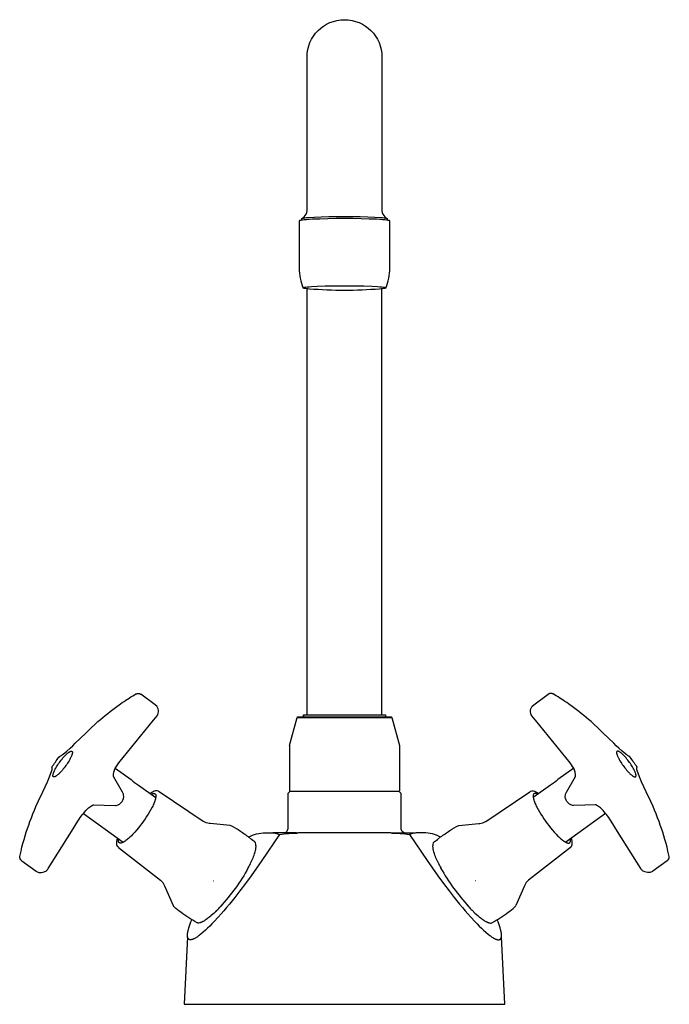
# Model space of a CAD drawing. Header units: millimetres. Extents: x -82 to 82, y 0 to 250.
import ezdxf

# ---------------------------------------------------------------- set-up
doc = ezdxf.new("R2010")
doc.units = ezdxf.units.MM
doc.header["$MEASUREMENT"] = 0
doc.layers.add('PLANNING', color=1, linetype='Continuous')

# ---------------------------------------------------------------- blocks, each defined once
blk = doc.blocks.new('30071600_f')
at = {"layer": 'PLANNING'}
for p, q in [((-9.5, 73.49), (-9.5, 181.64)), ((9.5, 73.49), (9.5, 181.64)), ((-66.19, 48.48), (-56.12, 41.15)), ((66.19, 48.48), (56.12, 41.15)), ((-12.14, 43.49), (-18.14, 43.49)), ((12.15, 43.49), (18.05, 43.49)), ((-23.18, 37.2), (-23.21, 37.13)), ((-33.3, 31.34), (-33.23, 31.36)), ((33.3, 31.34), (33.23, 31.36)), ((-30.77, 25.57), (-31.33, 24.95)), ((30.77, 25.57), (31.33, 24.95)), ((-32.45, 23.78), (-32.67, 23.55))]:
    blk.add_line(p, q, dxfattribs=at)
for points in [[(-10.69, 199.59), (-10.27, 199.9, 0.224673), (-9.5, 201.45), (-9.5, 240.46, -1), (9.5, 240.46), (9.5, 201.45, 0.224673), (10.27, 199.9), (10.69, 199.59)], [(10.5, 181.88, 0.09893), (11.5, 186.87), (11.5, 198.85), (11.5, 198.86), (11.5, 198.86), (11.5, 198.86), (11.5, 198.87), (11.5, 198.87), (11.49, 198.87), (11.49, 198.88), (11.49, 198.88), (11.49, 198.88), (11.48, 198.89), (11.48, 198.89), (11.47, 198.89), (11.47, 198.9), (11.46, 198.9), (11.46, 198.9), (11.45, 198.91), (11.45, 198.91), (11.44, 198.92), (11.43, 198.92), (11.43, 198.92), (11.42, 198.93), (11.41, 198.93), (11.39, 198.94), (11.37, 198.94), (11.35, 198.95), (11.33, 198.96), (11.31, 198.96), (11.26, 198.98), (11.2, 198.99), (11.13, 199.01), (11.06, 199.02), (10.89, 199.05), (10.69, 199.08), (10.22, 199.13), (9.63, 199.18), (8.93, 199.23), (8.13, 199.28), (6.29, 199.36), (4.23, 199.41), (2.09, 199.45), (0, 199.46), (-2.09, 199.45), (-4.23, 199.41), (-6.29, 199.36), (-8.13, 199.28), (-8.93, 199.23), (-9.63, 199.18), (-10.22, 199.13), (-10.69, 199.08), (-10.89, 199.05), (-11.06, 199.02), (-11.13, 199.01), (-11.2, 198.99), (-11.26, 198.98), (-11.31, 198.96), (-11.33, 198.96), (-11.35, 198.95), (-11.37, 198.94), (-11.39, 198.94), (-11.41, 198.93), (-11.42, 198.93), (-11.43, 198.92), (-11.43, 198.92), (-11.44, 198.92), (-11.45, 198.91), (-11.45, 198.91), (-11.46, 198.9), (-11.46, 198.9), (-11.47, 198.9), (-11.47, 198.89), (-11.48, 198.89), (-11.48, 198.89), (-11.49, 198.88), (-11.49, 198.88), (-11.49, 198.88), (-11.49, 198.87), (-11.5, 198.87), (-11.5, 198.87), (-11.5, 198.86), (-11.5, 198.86), (-11.5, 198.86), (-11.5, 198.85), (-11.5, 186.87, 0.098932), (-10.5, 181.88)], [(8.89, 181.59, -0.041601), (-8.89, 181.59), (-9.33, 181.63), (-9.68, 181.66), (-9.96, 181.7), (-10.07, 181.72), (-10.17, 181.74), (-10.26, 181.76), (-10.29, 181.77), (-10.33, 181.78), (-10.36, 181.79), (-10.38, 181.8), (-10.39, 181.8), (-10.41, 181.8), (-10.42, 181.81), (-10.43, 181.81), (-10.44, 181.82), (-10.44, 181.82), (-10.45, 181.83), (-10.46, 181.83), (-10.46, 181.83), (-10.46, 181.83), (-10.47, 181.83), (-10.47, 181.84), (-10.47, 181.84), (-10.48, 181.84), (-10.48, 181.84), (-10.48, 181.84), (-10.48, 181.85), (-10.48, 181.85), (-10.49, 181.85), (-10.49, 181.85), (-10.49, 181.85), (-10.49, 181.85), (-10.49, 181.85), (-10.49, 181.85), (-10.49, 181.86), (-10.49, 181.86), (-10.49, 181.86), (-10.49, 181.86), (-10.49, 181.86), (-10.49, 181.86), (-10.5, 181.86), (-10.5, 181.86), (-10.5, 181.86), (-10.5, 181.86), (-10.5, 181.86), (-10.5, 181.87), (-10.5, 181.87), (-10.5, 181.87), (-10.5, 181.87), (-10.5, 181.87), (-10.5, 181.87), (-10.5, 181.87), (-10.5, 181.87), (-10.5, 181.87), (-10.5, 181.87), (-10.5, 181.88), (-10.5, 181.88), (-10.5, 181.88), (-10.5, 181.88), (-10.5, 181.89), (-10.5, 181.89), (-10.49, 181.89), (-10.49, 181.9), (-10.49, 181.9), (-10.48, 181.91), (-10.48, 181.91), (-10.47, 181.92), (-10.47, 181.92), (-10.46, 181.93), (-10.45, 181.93), (-10.44, 181.94), (-10.43, 181.94), (-10.42, 181.95), (-10.41, 181.95), (-10.39, 181.96), (-10.38, 181.96), (-10.35, 181.97), (-10.32, 181.98), (-10.28, 181.99), (-10.24, 182), (-10.19, 182.01), (-10.08, 182.03), (-9.95, 182.05), (-9.8, 182.07), (-9.44, 182.12), (-8.97, 182.16), (-8.4, 182.21), (-6.9, 182.29), (-4.94, 182.36), (-2.58, 182.41), (0, 182.43), (2.58, 182.41), (4.94, 182.36), (6.9, 182.29), (8.4, 182.21), (8.97, 182.16), (9.44, 182.12), (9.8, 182.07), (9.95, 182.05), (10.08, 182.03), (10.19, 182.01), (10.24, 182), (10.28, 181.99), (10.32, 181.98), (10.35, 181.97), (10.38, 181.96), (10.39, 181.96), (10.41, 181.95), (10.42, 181.95), (10.43, 181.94), (10.44, 181.94), (10.45, 181.93), (10.46, 181.93), (10.47, 181.92), (10.47, 181.92), (10.48, 181.91), (10.48, 181.91), (10.49, 181.9), (10.49, 181.9), (10.49, 181.89), (10.5, 181.89), (10.5, 181.89), (10.5, 181.88), (10.5, 181.88), (10.5, 181.88), (10.5, 181.88), (10.5, 181.87), (10.5, 181.87), (10.5, 181.87), (10.5, 181.87), (10.5, 181.87), (10.5, 181.87), (10.5, 181.87), (10.5, 181.87), (10.5, 181.87), (10.5, 181.87), (10.5, 181.86), (10.5, 181.86), (10.5, 181.86), (10.5, 181.86), (10.5, 181.86), (10.49, 181.86), (10.49, 181.86), (10.49, 181.86), (10.49, 181.86), (10.49, 181.86), (10.49, 181.86), (10.49, 181.85), (10.49, 181.85), (10.49, 181.85), (10.49, 181.85), (10.49, 181.85), (10.49, 181.85), (10.48, 181.85), (10.48, 181.85), (10.48, 181.84), (10.48, 181.84), (10.48, 181.84), (10.47, 181.84), (10.47, 181.84), (10.47, 181.83), (10.46, 181.83), (10.46, 181.83), (10.46, 181.83), (10.45, 181.83), (10.44, 181.82), (10.44, 181.82), (10.43, 181.81), (10.42, 181.81), (10.41, 181.8), (10.39, 181.8), (10.38, 181.8), (10.36, 181.79), (10.33, 181.78), (10.29, 181.77), (10.26, 181.76), (10.17, 181.74), (10.07, 181.72), (9.96, 181.7), (9.68, 181.66), (9.33, 181.63), (8.89, 181.59)], [(-81.83, 36.43), (-81.88, 36.45, -0.263637), (-82.32, 37.53), (-82.04, 38.9), (-81.8, 39.86), (-81.55, 40.82), (-81.28, 41.8), (-81, 42.78), (-80.71, 43.69), (-80.41, 44.61), (-80.1, 45.51), (-79.78, 46.42), (-79.42, 47.38), (-79.05, 48.34), (-78.66, 49.29), (-78.26, 50.23), (-77.69, 51.49), (-76.51, 53.98), (-75.92, 55.23), (-75.36, 56.5), (-74.83, 57.78), (-74.48, 58.67), (-74.32, 59.12), (-74.25, 59.35), (-74.18, 59.58), (-74.15, 59.67), (-74.14, 59.72), (-74.14, 59.74), (-74.13, 59.77), (-74.13, 59.79), (-74.13, 59.81), (-74.12, 59.84), (-74.12, 59.86), (-74.12, 59.87), (-74.12, 59.89), (-74.12, 59.9), (-74.12, 59.91), (-74.12, 59.92), (-74.12, 59.93), (-74.12, 59.95), (-74.12, 59.96), (-74.12, 59.97), (-74.12, 59.99), (-74.13, 60.01), (-74.13, 60.02), (-74.13, 60.04), (-74.14, 60.05), (-74.14, 60.07), (-74.14, 60.08), (-74.15, 60.12), (-74.16, 60.15), (-74.19, 60.22), (-74.19, 60.22), (-74.19, 60.23), (-74.19, 60.23), (-74.19, 60.23), (-74.19, 60.24), (-74.19, 60.24), (-74.19, 60.24), (-74.19, 60.24), (-74.19, 60.24), (-74.19, 60.25), (-74.19, 60.25), (-74.19, 60.25), (-74.19, 60.25), (-74.19, 60.25), (-74.19, 60.25), (-74.19, 60.26), (-74.19, 60.26), (-74.19, 60.26), (-74.19, 60.26), (-74.19, 60.26), (-74.19, 60.26), (-74.19, 60.26), (-74.19, 60.27), (-74.19, 60.27), (-74.19, 60.27), (-74.19, 60.27), (-74.19, 60.27), (-74.19, 60.27), (-74.19, 60.27), (-74.19, 60.28), (-74.19, 60.28), (-74.19, 60.28), (-74.19, 60.28), (-74.19, 60.28), (-74.19, 60.28), (-74.19, 60.29), (-74.18, 60.29), (-74.18, 60.29), (-74.18, 60.29), (-74.18, 60.29), (-74.18, 60.29), (-74.18, 60.3), (-74.18, 60.3), (-74.18, 60.3), (-74.17, 60.3), (-74.17, 60.3), (-74.17, 60.3, -0.01135), (-72.46, 62.7), (-72.45, 62.72), (-72.44, 62.74), (-72.42, 62.75), (-72.41, 62.77), (-72.4, 62.78), (-72.38, 62.8), (-72.37, 62.81), (-72.35, 62.83), (-72.34, 62.84), (-72.32, 62.85), (-72.31, 62.87), (-72.29, 62.88), (-72.26, 62.9), (-72.23, 62.93), (-72.2, 62.95), (-72.17, 62.97), (-72.11, 63.01), (-71.8, 63.18), (-71.74, 63.22), (-71.68, 63.26), (-71.61, 63.3), (-71.56, 63.35), (-71.5, 63.39), (-71.38, 63.48), (-70.44, 64.28), (-69.62, 65.01), (-68.94, 65.63), (-68.27, 66.26), (-66.95, 67.55), (-65.63, 68.84), (-64.3, 70.12), (-63.12, 71.22), (-62.53, 71.76), (-61.92, 72.29), (-61.3, 72.82), (-60.68, 73.34), (-60.04, 73.85), (-59.4, 74.35), (-58.11, 75.33), (-56.79, 76.29, -0.017271), (-53.27, 78.59), (-52.94, 78.78), (-52.89, 78.8), (-52.83, 78.82), (-52.77, 78.84), (-52.71, 78.86), (-52.67, 78.87), (-52.64, 78.88), (-52.6, 78.89), (-52.56, 78.9), (-52.52, 78.91), (-52.48, 78.91), (-52.44, 78.92), (-52.39, 78.92), (-52.37, 78.92), (-52.34, 78.92), (-52.32, 78.92), (-52.3, 78.92), (-52.26, 78.92), (-52.24, 78.92), (-52.22, 78.92), (-52.2, 78.92), (-52.18, 78.91), (-52.16, 78.91), (-52.14, 78.91), (-52.12, 78.91), (-52.1, 78.9), (-52.09, 78.9), (-52.07, 78.89), (-52.05, 78.89), (-52.03, 78.88), (-52.01, 78.88), (-51.99, 78.87), (-51.97, 78.87), (-51.95, 78.86), (-51.94, 78.85), (-51.92, 78.84), (-51.9, 78.84), (-51.88, 78.83), (-51.87, 78.82), (-51.85, 78.81), (-51.83, 78.8), (-51.81, 78.79), (-51.8, 78.78), (-51.78, 78.77), (-51.76, 78.76), (-51.75, 78.75), (-51.73, 78.74), (-51.72, 78.73), (-51.69, 78.71)], [(-81.83, 36.4), (-78.21, 33.76), (-78.12, 33.73, 0.28639), (-75.62, 33.9, 0.070429), (-75.15, 34.47), (-69.26, 43.91), (-67.64, 46.49), (-67.32, 46.96), (-67.01, 47.41), (-66.69, 47.84), (-66.44, 48.17), (-66.19, 48.48, -0.043105), (-64.89, 49.85, -0.057355), (-63.96, 50.51, -0.07681), (-63.57, 50.66, -0.000199), (-63.57, 50.66, -0.02475), (-63.54, 50.66), (-60.97, 50.55), (-58.09, 50.46), (-57.89, 50.48, 0.407095), (-56.02, 53.17, 0.116938), (-56.33, 53.88), (-58.6, 57.81, -0.154624), (-58.13, 59.93), (-57.87, 60.34), (-57.56, 60.79), (-57.23, 61.26), (-56.88, 61.73), (-56.14, 62.68), (-48.45, 72.15), (-47.88, 72.85), (-47.56, 73.18, 0.394518), (-47.91, 75.97), (-48.02, 76.04), (-51.69, 78.71)], [(81.83, 36.4), (78.21, 33.76), (78.12, 33.73, -0.28639), (75.62, 33.9, -0.070429), (75.15, 34.47), (69.26, 43.91), (67.64, 46.49), (67.32, 46.96), (67.01, 47.41), (66.69, 47.84), (66.44, 48.17), (66.19, 48.48, 0.043105), (64.89, 49.85, 0.057355), (63.96, 50.51, 0.07681), (63.56, 50.66, 0.000199), (63.56, 50.66, 0.02475), (63.54, 50.66), (60.97, 50.55), (58.09, 50.46), (57.89, 50.48, -0.407095), (56.02, 53.17, -0.116938), (56.33, 53.88), (58.6, 57.81, 0.154624), (58.13, 59.93), (57.87, 60.34), (57.56, 60.79), (57.23, 61.26), (56.88, 61.73), (56.14, 62.68), (48.45, 72.15), (47.88, 72.85), (47.56, 73.18, -0.394518), (47.91, 75.97), (48.02, 76.04), (51.69, 78.71)], [(81.83, 36.43), (81.88, 36.45, 0.263637), (82.32, 37.53), (82.04, 38.9), (81.8, 39.86), (81.55, 40.82), (81.28, 41.8), (81, 42.78), (80.71, 43.69), (80.41, 44.61), (80.1, 45.51), (79.78, 46.42), (79.42, 47.38), (79.05, 48.34), (78.66, 49.29), (78.26, 50.23), (77.69, 51.49), (76.51, 53.98), (75.92, 55.23), (75.36, 56.5), (74.83, 57.78), (74.48, 58.67), (74.32, 59.12), (74.25, 59.35), (74.18, 59.58), (74.15, 59.67), (74.14, 59.72), (74.14, 59.74), (74.13, 59.77), (74.13, 59.79), (74.13, 59.81), (74.12, 59.84), (74.12, 59.86), (74.12, 59.87), (74.12, 59.89), (74.12, 59.9), (74.12, 59.91), (74.12, 59.92), (74.12, 59.93), (74.12, 59.95), (74.12, 59.96), (74.12, 59.97), (74.12, 59.99), (74.13, 60.01), (74.13, 60.02), (74.13, 60.04), (74.14, 60.05), (74.14, 60.07), (74.14, 60.08), (74.15, 60.12), (74.16, 60.15), (74.19, 60.22), (74.19, 60.22), (74.19, 60.23), (74.19, 60.23), (74.19, 60.23), (74.19, 60.24), (74.19, 60.24), (74.19, 60.24), (74.19, 60.24), (74.19, 60.24), (74.19, 60.25), (74.19, 60.25), (74.19, 60.25), (74.19, 60.25), (74.19, 60.25), (74.19, 60.25), (74.19, 60.26), (74.19, 60.26), (74.19, 60.26), (74.19, 60.26), (74.19, 60.26), (74.19, 60.26), (74.19, 60.26), (74.19, 60.27), (74.19, 60.27), (74.19, 60.27), (74.19, 60.27), (74.19, 60.27), (74.19, 60.27), (74.19, 60.27), (74.19, 60.28), (74.19, 60.28), (74.19, 60.28), (74.19, 60.28), (74.19, 60.28), (74.19, 60.28), (74.19, 60.29), (74.18, 60.29), (74.18, 60.29), (74.18, 60.29), (74.18, 60.29), (74.18, 60.29), (74.18, 60.3), (74.18, 60.3), (74.18, 60.3), (74.17, 60.3), (74.17, 60.3), (74.17, 60.3, 0.01135), (72.46, 62.7), (72.45, 62.72), (72.44, 62.74), (72.42, 62.75), (72.41, 62.77), (72.4, 62.78), (72.38, 62.8), (72.37, 62.81), (72.35, 62.83), (72.34, 62.84), (72.32, 62.85), (72.31, 62.87), (72.29, 62.88), (72.26, 62.9), (72.23, 62.93), (72.2, 62.95), (72.17, 62.97), (72.11, 63.01), (71.8, 63.18), (71.74, 63.22), (71.68, 63.26), (71.61, 63.3), (71.56, 63.35), (71.5, 63.39), (71.38, 63.48), (70.44, 64.28), (69.62, 65.01), (68.94, 65.63), (68.27, 66.26), (66.95, 67.55), (65.63, 68.84), (64.3, 70.12), (63.12, 71.22), (62.53, 71.76), (61.92, 72.29), (61.3, 72.82), (60.68, 73.34), (60.04, 73.85), (59.4, 74.35), (58.11, 75.33), (56.79, 76.29, 0.017271), (53.27, 78.59), (52.94, 78.78), (52.89, 78.8), (52.83, 78.82), (52.77, 78.84), (52.71, 78.86), (52.67, 78.87), (52.64, 78.88), (52.6, 78.89), (52.56, 78.9), (52.52, 78.91), (52.48, 78.91), (52.44, 78.92), (52.39, 78.92), (52.37, 78.92), (52.34, 78.92), (52.32, 78.92), (52.3, 78.92), (52.26, 78.92), (52.24, 78.92), (52.22, 78.92), (52.2, 78.92), (52.18, 78.91), (52.16, 78.91), (52.14, 78.91), (52.12, 78.91), (52.1, 78.9), (52.09, 78.9), (52.07, 78.89), (52.05, 78.89), (52.03, 78.88), (52.01, 78.88), (51.99, 78.87), (51.97, 78.87), (51.95, 78.86), (51.94, 78.85), (51.92, 78.84), (51.9, 78.84), (51.88, 78.83), (51.87, 78.82), (51.85, 78.81), (51.83, 78.8), (51.81, 78.79), (51.8, 78.78), (51.78, 78.77), (51.76, 78.76), (51.75, 78.75), (51.73, 78.74), (51.72, 78.73), (51.69, 78.71)], [(-58.13, 59.93), (-54.14, 57.03, 0.054487), (-52.24, 55.64), (-47.88, 52.47)], [(58.13, 59.93), (54.14, 57.03, -0.054487), (52.24, 55.64), (47.88, 52.47)], [(-49.05, 53.32), (-49.03, 53.33, -0.219238), (-48.12, 53.5), (-48.11, 53.49), (-48.1, 53.49), (-48.1, 53.49), (-48.09, 53.48), (-48.08, 53.48), (-48.07, 53.47), (-48.06, 53.46), (-48.05, 53.46), (-48.05, 53.45), (-48.04, 53.45), (-48.03, 53.44), (-48.02, 53.43), (-48.02, 53.43), (-48.01, 53.42), (-48, 53.41), (-47.99, 53.41), (-47.99, 53.4), (-47.98, 53.39), (-47.97, 53.38), (-47.97, 53.38), (-47.96, 53.37), (-47.96, 53.36), (-47.95, 53.35), (-47.94, 53.34), (-47.94, 53.33), (-47.93, 53.32), (-47.93, 53.31), (-47.92, 53.3), (-47.92, 53.29), (-47.91, 53.28), (-47.91, 53.27), (-47.9, 53.26), (-47.9, 53.25), (-47.89, 53.24), (-47.89, 53.23), (-47.89, 53.21), (-47.88, 53.2), (-47.88, 53.19), (-47.87, 53.16), (-47.86, 53.14), (-47.86, 53.11), (-47.85, 53.08), (-47.85, 53.05), (-47.85, 53.02), (-47.84, 52.99), (-47.84, 52.96), (-47.84, 52.93), (-47.84, 52.89), (-47.84, 52.86), (-47.84, 52.82), (-47.84, 52.79), (-47.84, 52.75), (-47.85, 52.71), (-47.85, 52.63), (-47.86, 52.55), (-47.88, 52.46), (-47.9, 52.37), (-47.92, 52.28), (-47.94, 52.18), (-47.97, 52.08), (-48, 51.97), (-48.03, 51.86), (-48.1, 51.63), (-48.19, 51.39), (-48.29, 51.14), (-48.4, 50.88), (-48.52, 50.61), (-48.65, 50.33), (-48.79, 50.05), (-49.1, 49.46), (-49.44, 48.86), (-49.81, 48.25), (-50.19, 47.65), (-50.58, 47.06), (-50.97, 46.5), (-51.38, 45.94), (-51.81, 45.37), (-52.26, 44.8), (-52.73, 44.24), (-53.2, 43.7), (-53.68, 43.19), (-54.15, 42.71), (-54.38, 42.49), (-54.6, 42.28), (-54.82, 42.09), (-55.03, 41.91), (-55.24, 41.74), (-55.44, 41.59), (-55.63, 41.45), (-55.72, 41.39), (-55.81, 41.33), (-55.9, 41.28), (-55.98, 41.23), (-56.06, 41.18), (-56.14, 41.14), (-56.22, 41.1), (-56.29, 41.07), (-56.36, 41.04), (-56.4, 41.02), (-56.43, 41.01), (-56.47, 41), (-56.5, 40.99), (-56.53, 40.98), (-56.56, 40.97), (-56.59, 40.96), (-56.62, 40.95), (-56.65, 40.95), (-56.68, 40.94), (-56.71, 40.94), (-56.74, 40.93), (-56.76, 40.93), (-56.79, 40.93), (-56.81, 40.93), (-56.84, 40.93), (-56.85, 40.93), (-56.86, 40.93), (-56.87, 40.93), (-56.89, 40.93), (-56.9, 40.93), (-56.91, 40.93), (-56.92, 40.93), (-56.93, 40.93), (-56.94, 40.94), (-56.95, 40.94), (-56.96, 40.94), (-56.97, 40.94), (-56.98, 40.95), (-56.99, 40.95), (-57, 40.95), (-57.01, 40.95), (-57.02, 40.96), (-57.03, 40.96), (-57.04, 40.97), (-57.05, 40.97), (-57.06, 40.97), (-57.07, 40.98), (-57.08, 40.99), (-57.09, 40.99), (-57.1, 41), (-57.11, 41.01), (-57.12, 41.01), (-57.13, 41.02), (-57.14, 41.03), (-57.15, 41.04), (-57.16, 41.04), (-57.17, 41.05), (-57.18, 41.06), (-57.19, 41.07), (-57.19, 41.08), (-57.2, 41.09), (-57.21, 41.1), (-57.22, 41.11), (-57.23, 41.12), (-57.23, 41.14), (-57.24, 41.15), (-57.25, 41.16), (-57.25, 41.17), (-57.26, 41.19), (-57.26, 41.2), (-57.27, 41.21), (-57.28, 41.23), (-57.28, 41.24), (-57.29, 41.26), (-57.29, 41.27), (-57.3, 41.29), (-57.3, 41.3), (-57.3, 41.32), (-57.31, 41.34), (-57.31, 41.35), (-57.31, 41.37), (-57.32, 41.39), (-57.32, 41.41), (-57.32, 41.44), (-57.33, 41.48), (-57.33, 41.52), (-57.33, 41.56), (-57.33, 41.61), (-57.33, 41.65), (-57.33, 41.7), (-57.33, 41.75), (-57.32, 41.8), (-57.32, 41.85), (-57.31, 41.9), (-57.29, 42.01)], [(-47.06, 54.03), (-47.2, 54.11, 0.154921), (-47.91, 54.18, 0.103678), (-49.16, 53.61), (-49.3, 53.5)], [(-23.81, 35.81), (-23.47, 36.52), (-23.32, 36.87), (-23.18, 37.21), (-23.05, 37.54), (-22.93, 37.85), (-22.82, 38.16), (-22.73, 38.46), (-22.65, 38.74), (-22.58, 39.01), (-22.55, 39.14), (-22.52, 39.27), (-22.5, 39.39), (-22.48, 39.51), (-22.47, 39.62), (-22.45, 39.73), (-22.45, 39.84), (-22.44, 39.94), (-22.44, 40.04), (-22.44, 40.09), (-22.44, 40.14), (-22.44, 40.18), (-22.44, 40.23), (-22.45, 40.27), (-22.45, 40.31, 0.029441), (-22.57, 40.98), (-22.57, 40.98), (-22.57, 40.98), (-22.57, 40.98), (-22.57, 40.98), (-22.57, 40.98), (-22.57, 40.98), (-22.57, 40.98), (-22.57, 40.98), (-22.57, 40.98), (-22.57, 40.98), (-22.57, 40.98), (-22.57, 40.98), (-22.57, 40.98), (-22.57, 40.99), (-22.57, 40.99), (-22.57, 40.99), (-22.57, 40.99), (-22.57, 40.99), (-22.57, 40.99), (-22.57, 40.99), (-22.57, 41), (-22.57, 41), (-22.57, 41), (-22.57, 41), (-22.57, 41), (-22.57, 41), (-22.58, 41.01), (-22.58, 41.01), (-22.58, 41.01), (-22.58, 41.02), (-22.58, 41.02), (-22.59, 41.02), (-22.59, 41.03), (-22.59, 41.03), (-22.6, 41.04), (-22.6, 41.05), (-22.61, 41.06), (-22.62, 41.07), (-22.63, 41.08), (-22.65, 41.11), (-22.67, 41.14), (-22.7, 41.17), (-22.74, 41.2), (-22.78, 41.23), (-22.86, 41.32), (-22.97, 41.41), (-23.22, 41.62), (-23.55, 41.88), (-24.39, 42.5, 0.013652), (-26.71, 44.1, 0.049787), (-28.98, 45.42), (-34.11, 45.89), (-34.32, 45.91, -0.11717), (-35.73, 46.39), (-35.82, 46.45), (-46.98, 53.98), (-47.06, 54.03)], [(15.15, 43.53, -0.342287), (14.4, 44.5), (14.4, 53.5), (14.37, 53.5)], [(23.81, 35.81), (23.47, 36.52), (23.32, 36.87), (23.18, 37.21), (23.05, 37.54), (22.93, 37.85), (22.82, 38.16), (22.73, 38.46), (22.65, 38.74), (22.58, 39.01), (22.55, 39.14), (22.52, 39.27), (22.5, 39.39), (22.48, 39.51), (22.47, 39.62), (22.45, 39.73), (22.45, 39.84), (22.44, 39.94), (22.44, 40.04), (22.44, 40.09), (22.44, 40.14), (22.44, 40.18), (22.44, 40.23), (22.45, 40.27), (22.45, 40.31, -0.029441), (22.57, 40.98), (22.57, 40.98), (22.57, 40.98), (22.57, 40.98), (22.57, 40.98), (22.57, 40.98), (22.57, 40.98), (22.57, 40.98), (22.57, 40.98), (22.57, 40.98), (22.57, 40.98), (22.57, 40.98), (22.57, 40.98), (22.57, 40.98), (22.57, 40.99), (22.57, 40.99), (22.57, 40.99), (22.57, 40.99), (22.57, 40.99), (22.57, 40.99), (22.57, 40.99), (22.57, 41), (22.57, 41), (22.57, 41), (22.57, 41), (22.57, 41), (22.57, 41), (22.58, 41.01), (22.58, 41.01), (22.58, 41.01), (22.58, 41.02), (22.58, 41.02), (22.59, 41.02), (22.59, 41.03), (22.59, 41.03), (22.6, 41.04), (22.6, 41.05), (22.61, 41.06), (22.62, 41.07), (22.63, 41.08), (22.65, 41.11), (22.67, 41.14), (22.7, 41.17), (22.74, 41.2), (22.78, 41.23), (22.86, 41.32), (22.97, 41.41), (23.22, 41.62), (23.55, 41.88), (24.39, 42.5, -0.013652), (26.71, 44.1, -0.049787), (28.98, 45.42), (34.11, 45.89), (34.32, 45.91, 0.11717), (35.73, 46.39), (35.82, 46.45), (46.98, 53.98), (47.06, 54.03)], [(47.06, 54.03), (47.2, 54.11, -0.154921), (47.91, 54.18, -0.103678), (49.16, 53.61), (49.3, 53.5)], [(49.05, 53.32), (49.03, 53.33, 0.219238), (48.12, 53.5), (48.11, 53.49), (48.1, 53.49), (48.1, 53.49), (48.09, 53.48), (48.08, 53.48), (48.07, 53.47), (48.06, 53.46), (48.05, 53.46), (48.05, 53.45), (48.04, 53.45), (48.03, 53.44), (48.02, 53.43), (48.02, 53.43), (48.01, 53.42), (48, 53.41), (47.99, 53.41), (47.99, 53.4), (47.98, 53.39), (47.97, 53.38), (47.97, 53.38), (47.96, 53.37), (47.96, 53.36), (47.95, 53.35), (47.94, 53.34), (47.94, 53.33), (47.93, 53.32), (47.93, 53.31), (47.92, 53.3), (47.92, 53.29), (47.91, 53.28), (47.91, 53.27), (47.9, 53.26), (47.9, 53.25), (47.89, 53.24), (47.89, 53.23), (47.89, 53.21), (47.88, 53.2), (47.88, 53.19), (47.87, 53.16), (47.86, 53.14), (47.86, 53.11), (47.85, 53.08), (47.85, 53.05), (47.85, 53.02), (47.84, 52.99), (47.84, 52.96), (47.84, 52.93), (47.84, 52.89), (47.84, 52.86), (47.84, 52.82), (47.84, 52.79), (47.84, 52.75), (47.85, 52.71), (47.85, 52.63), (47.86, 52.55), (47.88, 52.46), (47.9, 52.37), (47.92, 52.28), (47.94, 52.18), (47.97, 52.08), (48, 51.97), (48.03, 51.86), (48.1, 51.63), (48.19, 51.39), (48.29, 51.14), (48.4, 50.88), (48.52, 50.61), (48.65, 50.33), (48.79, 50.05), (49.1, 49.46), (49.44, 48.86), (49.81, 48.25), (50.19, 47.65), (50.58, 47.06), (50.97, 46.5), (51.38, 45.94), (51.81, 45.37), (52.26, 44.8), (52.73, 44.24), (53.2, 43.7), (53.68, 43.19), (54.15, 42.71), (54.38, 42.49), (54.6, 42.28), (54.82, 42.09), (55.03, 41.91), (55.24, 41.74), (55.44, 41.59), (55.63, 41.45), (55.72, 41.39), (55.81, 41.33), (55.9, 41.28), (55.98, 41.23), (56.06, 41.18), (56.14, 41.14), (56.22, 41.1), (56.29, 41.07), (56.36, 41.04), (56.4, 41.02), (56.43, 41.01), (56.47, 41), (56.5, 40.99), (56.53, 40.98), (56.56, 40.97), (56.59, 40.96), (56.62, 40.95), (56.65, 40.95), (56.68, 40.94), (56.71, 40.94), (56.74, 40.93), (56.76, 40.93), (56.79, 40.93), (56.81, 40.93), (56.84, 40.93), (56.85, 40.93), (56.86, 40.93), (56.87, 40.93), (56.89, 40.93), (56.9, 40.93), (56.91, 40.93), (56.92, 40.93), (56.93, 40.93), (56.94, 40.94), (56.95, 40.94), (56.96, 40.94), (56.97, 40.94), (56.98, 40.95), (56.99, 40.95), (57, 40.95), (57.01, 40.95), (57.02, 40.96), (57.03, 40.96), (57.04, 40.97), (57.05, 40.97), (57.06, 40.97), (57.07, 40.98), (57.08, 40.99), (57.09, 40.99), (57.1, 41), (57.11, 41.01), (57.12, 41.01), (57.13, 41.02), (57.14, 41.03), (57.15, 41.04), (57.16, 41.04), (57.17, 41.05), (57.18, 41.06), (57.19, 41.07), (57.19, 41.08), (57.2, 41.09), (57.21, 41.1), (57.22, 41.11), (57.23, 41.12), (57.23, 41.14), (57.24, 41.15), (57.25, 41.16), (57.25, 41.17), (57.26, 41.19), (57.26, 41.2), (57.27, 41.21), (57.28, 41.23), (57.28, 41.24), (57.29, 41.26), (57.29, 41.27), (57.3, 41.29), (57.3, 41.3), (57.3, 41.32), (57.31, 41.34), (57.31, 41.35), (57.31, 41.37), (57.32, 41.39), (57.32, 41.41), (57.32, 41.44), (57.33, 41.48), (57.33, 41.52), (57.33, 41.56), (57.33, 41.61), (57.33, 41.65), (57.33, 41.7), (57.33, 41.75), (57.32, 41.8), (57.32, 41.85), (57.31, 41.9), (57.29, 42.01)], [(-24.34, 42.47, -0.139656), (-20.1, 43.49), (-18.72, 43.49, -0.110346), (-16.49, 43.14, -0.016573), (-14.16, 43.38, -0.012064), (-11.96, 43.48)], [(11.96, 43.48, -0.012064), (14.16, 43.38, -0.016573), (16.49, 43.14), (20.99, 36.5), (22.33, 34.55), (23.69, 32.62), (25.09, 30.71), (26.51, 28.83), (27.85, 27.11), (29.21, 25.42), (29.9, 24.58), (30.61, 23.75), (31.32, 22.93), (32.04, 22.11), (33.09, 20.98), (33.62, 20.42), (34.16, 19.87), (34.71, 19.33), (35.28, 18.8), (35.86, 18.29), (36.45, 17.79), (36.82, 17.5), (37.01, 17.35), (37.21, 17.21), (37.4, 17.08), (37.6, 16.95), (37.7, 16.89), (37.81, 16.83), (37.91, 16.77), (38.02, 16.71), (38.17, 16.64), (38.25, 16.6), (38.33, 16.57), (38.41, 16.54), (38.49, 16.51), (38.57, 16.48), (38.65, 16.45), (38.71, 16.43), (38.77, 16.42), (38.8, 16.41), (38.83, 16.41), (38.86, 16.4), (38.9, 16.4), (38.93, 16.39), (38.96, 16.39), (38.99, 16.39), (39.02, 16.39), (39.05, 16.39), (39.08, 16.39), (39.12, 16.39), (39.15, 16.39), (39.17, 16.39), (39.19, 16.39), (39.21, 16.4), (39.23, 16.4), (39.25, 16.41), (39.27, 16.41), (39.3, 16.42), (39.32, 16.42), (39.34, 16.43), (39.36, 16.44), (39.38, 16.44), (39.4, 16.45), (39.41, 16.46), (39.42, 16.46), (39.42, 16.47), (39.43, 16.47), (39.44, 16.48), (39.45, 16.48), (39.46, 16.49), (39.47, 16.49), (39.48, 16.5), (39.49, 16.51), (39.5, 16.52), (39.51, 16.52), (39.52, 16.53), (39.53, 16.54), (39.54, 16.55), (39.55, 16.56), (39.56, 16.56), (39.56, 16.57), (39.57, 16.58), (39.58, 16.59), (39.59, 16.6), (39.6, 16.61), (39.6, 16.62), (39.61, 16.63), (39.63, 16.65), (39.64, 16.67), (39.65, 16.69), (39.67, 16.71), (39.68, 16.73), (39.69, 16.75), (39.7, 16.78), (39.71, 16.8), (39.72, 16.82), (39.73, 16.85), (39.74, 16.87), (39.75, 16.9), (39.76, 16.92), (39.77, 16.95), (39.77, 16.97), (39.78, 17), (39.79, 17.02), (39.79, 17.05), (39.8, 17.1), (39.81, 17.15), (39.81, 17.2), (39.82, 17.28), (39.83, 17.35), (39.83, 17.43), (39.83, 17.51), (39.83, 17.58), (39.82, 17.66), (39.81, 17.81), (39.8, 17.92), (39.79, 18.02), (39.76, 18.22), (39.73, 18.42), (39.68, 18.62), (39.64, 18.82), (39.59, 19.01), (39.48, 19.41), (39.31, 19.93), (39.14, 20.45), (38.95, 20.97), (38.74, 21.48)], [(24.34, 42.47, 0.139656), (20.1, 43.49), (18.72, 43.49, 0.110346), (16.49, 43.14)], [(-57.28, 39.83), (-46.7, 31.52), (-46.61, 31.45, -0.115817), (-45.72, 30.26), (-45.64, 30.06), (-43.49, 25.07), (-43.47, 25.06)], [(57.28, 39.83), (46.7, 31.52), (46.61, 31.45, 0.115817), (45.72, 30.26), (45.64, 30.06), (43.49, 25.07), (43.47, 25.06)], [(-24.72, 34.08), (-24.42, 34.62, -0.058535), (-31.5, 24.77)], [(24.72, 34.08), (24.42, 34.62, 0.058535), (31.5, 24.77)], [(-37.07, 20.63), (-37.07, 20.63), (-37.07, 20.63), (-37.07, 20.63), (-37.07, 20.63), (-37.07, 20.63), (-37.07, 20.63), (-37.07, 20.63), (-37.07, 20.63), (-37.07, 20.63), (-37.07, 20.63), (-37.07, 20.63), (-37.07, 20.63), (-37.07, 20.63), (-37.07, 20.63), (-37.07, 20.63), (-37.07, 20.62), (-37.08, 20.62), (-37.08, 20.62), (-37.08, 20.62), (-37.08, 20.62), (-37.08, 20.62), (-37.08, 20.62), (-37.08, 20.62), (-37.08, 20.62), (-37.08, 20.62), (-37.08, 20.62), (-37.08, 20.62), (-37.08, 20.62), (-37.08, 20.62), (-37.09, 20.62), (-37.09, 20.62), (-37.09, 20.62), (-37.09, 20.62), (-37.09, 20.62), (-37.09, 20.62), (-37.09, 20.62), (-37.09, 20.62), (-37.1, 20.62), (-37.1, 20.62), (-37.1, 20.62), (-37.11, 20.62), (-37.11, 20.62), (-37.11, 20.62), (-37.12, 20.62), (-37.12, 20.62), (-37.13, 20.62), (-37.13, 20.62), (-37.14, 20.62), (-37.15, 20.63), (-37.16, 20.63), (-37.17, 20.63), (-37.19, 20.64), (-37.22, 20.64), (-37.24, 20.65), (-37.27, 20.66), (-37.33, 20.69), (-37.39, 20.72, -0.041182), (-41.52, 23.37, -0.027262), (-43.14, 24.64, -0.061564), (-43.49, 25.02)], [(37.07, 20.63), (37.07, 20.63), (37.07, 20.63), (37.07, 20.63), (37.07, 20.63), (37.07, 20.63), (37.07, 20.63), (37.07, 20.63), (37.07, 20.63), (37.07, 20.63), (37.07, 20.63), (37.07, 20.63), (37.07, 20.63), (37.07, 20.63), (37.07, 20.63), (37.07, 20.63), (37.07, 20.62), (37.08, 20.62), (37.08, 20.62), (37.08, 20.62), (37.08, 20.62), (37.08, 20.62), (37.08, 20.62), (37.08, 20.62), (37.08, 20.62), (37.08, 20.62), (37.08, 20.62), (37.08, 20.62), (37.08, 20.62), (37.08, 20.62), (37.09, 20.62), (37.09, 20.62), (37.09, 20.62), (37.09, 20.62), (37.09, 20.62), (37.09, 20.62), (37.09, 20.62), (37.09, 20.62), (37.1, 20.62), (37.1, 20.62), (37.1, 20.62), (37.11, 20.62), (37.11, 20.62), (37.11, 20.62), (37.12, 20.62), (37.12, 20.62), (37.13, 20.62), (37.13, 20.62), (37.14, 20.62), (37.15, 20.63), (37.16, 20.63), (37.17, 20.63), (37.19, 20.64), (37.22, 20.64), (37.24, 20.65), (37.27, 20.66), (37.33, 20.69), (37.39, 20.72, 0.041182), (41.52, 23.37, 0.027262), (43.14, 24.64, 0.061564), (43.49, 25.02)]]:
    blk.add_lwpolyline(points, format="xyb", dxfattribs=at)
for points in [[(-10.85, 199.05), (-10.85, 199.45), (-10.85, 199.46), (-10.85, 199.46), (-10.85, 199.46), (-10.85, 199.47), (-10.85, 199.47), (-10.84, 199.47), (-10.84, 199.48), (-10.84, 199.48), (-10.84, 199.48), (-10.83, 199.49), (-10.83, 199.49), (-10.83, 199.49), (-10.82, 199.49), (-10.82, 199.5), (-10.81, 199.5), (-10.81, 199.5), (-10.8, 199.51), (-10.79, 199.51), (-10.79, 199.51), (-10.78, 199.52), (-10.77, 199.52), (-10.77, 199.52), (-10.75, 199.53), (-10.73, 199.54), (-10.71, 199.54), (-10.69, 199.55), (-10.67, 199.56), (-10.62, 199.57), (-10.56, 199.58), (-10.5, 199.6), (-10.43, 199.61), (-10.27, 199.64), (-10.09, 199.66), (-9.64, 199.71), (-9.08, 199.76), (-7.67, 199.85), (-5.94, 199.93), (-3.99, 199.98), (-1.97, 200.01), (0, 200.02), (1.97, 200.01), (3.99, 199.98), (5.94, 199.93), (7.67, 199.85), (9.08, 199.76), (9.64, 199.71), (10.09, 199.66), (10.27, 199.64), (10.43, 199.61), (10.5, 199.6), (10.56, 199.58), (10.62, 199.57), (10.67, 199.56), (10.69, 199.55), (10.71, 199.54), (10.73, 199.54), (10.75, 199.53), (10.77, 199.52), (10.77, 199.52), (10.78, 199.52), (10.79, 199.51), (10.79, 199.51), (10.8, 199.51), (10.81, 199.5), (10.81, 199.5), (10.82, 199.5), (10.82, 199.49), (10.83, 199.49), (10.83, 199.49), (10.83, 199.49), (10.84, 199.48), (10.84, 199.48), (10.84, 199.48), (10.84, 199.47), (10.85, 199.47), (10.85, 199.47), (10.85, 199.46), (10.85, 199.46), (10.85, 199.46), (10.85, 199.45), (10.85, 199.05)], [(-13.95, 65.72), (-12.03, 72.85), (12.04, 72.85), (13.92, 65.73), (13.95, 65.72), (13.95, 54.2)], [(-11.99, 72.89), (-11.83, 73), (11.83, 73), (11.99, 72.89)], [(-10.37, 73), (-10.4, 73.49), (-10.33, 73.49), (-10.37, 73)], [(-10.33, 73.49), (10.39, 73.49), (10.4, 73)], [(-13.95, 65.72), (-13.94, 54.19), (-13.75, 54)], [(-69.18, 64.26), (-69.13, 64.23), (-69.12, 64.23), (-69.12, 64.23), (-69.12, 64.22), (-69.11, 64.22), (-69.11, 64.22), (-69.11, 64.21), (-69.1, 64.21), (-69.1, 64.21), (-69.1, 64.2), (-69.09, 64.2), (-69.09, 64.19), (-69.09, 64.19), (-69.08, 64.19), (-69.08, 64.18), (-69.08, 64.18), (-69.07, 64.17), (-69.07, 64.17), (-69.07, 64.16), (-69.06, 64.16), (-69.06, 64.15), (-69.06, 64.15), (-69.06, 64.14), (-69.05, 64.14), (-69.05, 64.13), (-69.05, 64.13), (-69.05, 64.12), (-69.05, 64.12), (-69.04, 64.11), (-69.04, 64.1), (-69.04, 64.09), (-69.03, 64.07), (-69.03, 64.06), (-69.03, 64.05), (-69.02, 64.03), (-69.02, 64.02), (-69.02, 64), (-69.02, 63.99), (-69.02, 63.97), (-69.02, 63.96), (-69.02, 63.94), (-69.02, 63.92), (-69.02, 63.9), (-69.02, 63.88), (-69.02, 63.87), (-69.02, 63.83), (-69.03, 63.79), (-69.03, 63.74), (-69.04, 63.7), (-69.05, 63.65), (-69.06, 63.61), (-69.07, 63.56), (-69.09, 63.5), (-69.1, 63.45), (-69.14, 63.34), (-69.18, 63.22), (-69.22, 63.1), (-69.28, 62.97), (-69.33, 62.84), (-69.4, 62.7), (-69.46, 62.56), (-69.54, 62.41), (-69.7, 62.11), (-69.87, 61.81), (-70.05, 61.5), (-70.25, 61.2), (-70.45, 60.9), (-70.65, 60.62), (-70.86, 60.33), (-71.08, 60.03), (-71.32, 59.74), (-71.56, 59.45), (-71.8, 59.17), (-72.05, 58.9), (-72.29, 58.65), (-72.41, 58.54), (-72.53, 58.43), (-72.64, 58.33), (-72.76, 58.23), (-72.86, 58.15), (-72.97, 58.07), (-73.06, 58), (-73.11, 57.96), (-73.16, 57.93), (-73.2, 57.91), (-73.25, 57.88), (-73.29, 57.86), (-73.33, 57.83), (-73.37, 57.81), (-73.41, 57.8), (-73.45, 57.78), (-73.46, 57.77), (-73.48, 57.77), (-73.5, 57.76), (-73.52, 57.75), (-73.53, 57.75), (-73.55, 57.74), (-73.57, 57.74), (-73.58, 57.74), (-73.6, 57.73), (-73.61, 57.73), (-73.63, 57.73), (-73.64, 57.73), (-73.65, 57.72), (-73.67, 57.72), (-73.68, 57.72), (-73.69, 57.72), (-73.7, 57.72), (-73.71, 57.72), (-73.71, 57.72), (-73.72, 57.72), (-73.72, 57.72), (-73.73, 57.73), (-73.73, 57.73), (-73.74, 57.73), (-73.75, 57.73), (-73.75, 57.73), (-73.76, 57.73), (-73.76, 57.73), (-73.77, 57.73), (-73.77, 57.73), (-73.78, 57.74), (-73.78, 57.74), (-73.79, 57.74), (-73.79, 57.74), (-73.8, 57.74), (-73.8, 57.75), (-73.8, 57.75), (-73.81, 57.75), (-73.81, 57.75), (-73.81, 57.75), (-73.81, 57.75), (-73.82, 57.75), (-73.82, 57.75), (-73.82, 57.76), (-73.82, 57.76), (-73.83, 57.76), (-73.83, 57.76), (-73.84, 57.77), (-73.84, 57.77), (-73.84, 57.78), (-73.85, 57.78), (-73.85, 57.78), (-73.86, 57.79), (-73.86, 57.8), (-73.87, 57.8), (-73.87, 57.81), (-73.88, 57.81), (-73.88, 57.82), (-73.89, 57.82), (-73.89, 57.83), (-73.89, 57.83), (-73.89, 57.83), (-73.9, 57.84), (-73.9, 57.84), (-73.9, 57.85), (-73.9, 57.85), (-73.91, 57.86), (-73.91, 57.86), (-73.91, 57.87), (-73.91, 57.87), (-73.92, 57.88), (-73.92, 57.88), (-73.92, 57.89), (-73.92, 57.9), (-73.93, 57.91), (-73.93, 57.92), (-73.93, 57.93), (-73.94, 57.95), (-73.94, 57.96), (-73.94, 57.97), (-73.94, 57.99), (-73.94, 58), (-73.94, 58.02), (-73.95, 58.03), (-73.95, 58.05), (-73.95, 58.06), (-73.95, 58.08), (-73.95, 58.1), (-73.94, 58.11), (-73.94, 58.15), (-73.94, 58.19), (-73.93, 58.23), (-73.93, 58.27), (-73.92, 58.31), (-73.91, 58.35), (-73.9, 58.4), (-73.89, 58.45), (-73.87, 58.5), (-73.86, 58.55), (-73.83, 58.65), (-73.79, 58.76), (-73.74, 58.88), (-73.69, 59), (-73.64, 59.13), (-73.58, 59.26), (-73.52, 59.39), (-73.37, 59.67), (-73.22, 59.96), (-73.05, 60.25), (-72.87, 60.54), (-72.69, 60.83), (-72.5, 61.11), (-72.31, 61.38), (-72.1, 61.66), (-71.88, 61.96), (-71.65, 62.25), (-71.41, 62.54), (-71.16, 62.82), (-70.92, 63.08), (-70.68, 63.33), (-70.56, 63.44), (-70.44, 63.55), (-70.33, 63.65), (-70.22, 63.75), (-70.11, 63.84), (-70.01, 63.92), (-69.91, 63.99), (-69.87, 64.02), (-69.82, 64.05), (-69.78, 64.08), (-69.73, 64.11), (-69.69, 64.13), (-69.65, 64.15), (-69.61, 64.17), (-69.57, 64.19), (-69.53, 64.21), (-69.5, 64.22), (-69.48, 64.23), (-69.46, 64.24), (-69.45, 64.24), (-69.43, 64.25), (-69.41, 64.25), (-69.4, 64.26), (-69.38, 64.26), (-69.37, 64.26), (-69.35, 64.27), (-69.34, 64.27), (-69.33, 64.27), (-69.31, 64.27), (-69.3, 64.27), (-69.29, 64.27), (-69.27, 64.27), (-69.27, 64.27), (-69.26, 64.27), (-69.26, 64.27), (-69.25, 64.27), (-69.24, 64.27), (-69.24, 64.27), (-69.23, 64.27), (-69.23, 64.27), (-69.22, 64.27), (-69.22, 64.27), (-69.21, 64.27), (-69.21, 64.27), (-69.2, 64.26), (-69.2, 64.26), (-69.19, 64.26), (-69.19, 64.26), (-69.18, 64.26), (-69.18, 64.26)], [(69.18, 64.26), (69.13, 64.23), (69.12, 64.23), (69.12, 64.23), (69.12, 64.22), (69.11, 64.22), (69.11, 64.22), (69.11, 64.21), (69.1, 64.21), (69.1, 64.21), (69.1, 64.2), (69.09, 64.2), (69.09, 64.19), (69.09, 64.19), (69.08, 64.19), (69.08, 64.18), (69.08, 64.18), (69.07, 64.17), (69.07, 64.17), (69.07, 64.16), (69.06, 64.16), (69.06, 64.15), (69.06, 64.15), (69.06, 64.14), (69.05, 64.14), (69.05, 64.13), (69.05, 64.13), (69.05, 64.12), (69.05, 64.12), (69.04, 64.11), (69.04, 64.1), (69.04, 64.09), (69.03, 64.07), (69.03, 64.06), (69.03, 64.05), (69.02, 64.03), (69.02, 64.02), (69.02, 64), (69.02, 63.99), (69.02, 63.97), (69.02, 63.96), (69.02, 63.94), (69.02, 63.92), (69.02, 63.9), (69.02, 63.88), (69.02, 63.87), (69.02, 63.83), (69.03, 63.79), (69.03, 63.74), (69.04, 63.7), (69.05, 63.65), (69.06, 63.61), (69.07, 63.56), (69.09, 63.5), (69.1, 63.45), (69.14, 63.34), (69.18, 63.22), (69.22, 63.1), (69.28, 62.97), (69.33, 62.84), (69.4, 62.7), (69.46, 62.56), (69.54, 62.41), (69.7, 62.11), (69.87, 61.81), (70.05, 61.5), (70.25, 61.2), (70.45, 60.9), (70.65, 60.62), (70.86, 60.33), (71.08, 60.03), (71.32, 59.74), (71.56, 59.45), (71.8, 59.17), (72.05, 58.9), (72.29, 58.65), (72.41, 58.54), (72.53, 58.43), (72.64, 58.33), (72.76, 58.23), (72.86, 58.15), (72.97, 58.07), (73.06, 58), (73.11, 57.96), (73.16, 57.93), (73.2, 57.91), (73.25, 57.88), (73.29, 57.86), (73.33, 57.83), (73.37, 57.81), (73.41, 57.8), (73.45, 57.78), (73.46, 57.77), (73.48, 57.77), (73.5, 57.76), (73.52, 57.75), (73.53, 57.75), (73.55, 57.74), (73.57, 57.74), (73.58, 57.74), (73.6, 57.73), (73.61, 57.73), (73.63, 57.73), (73.64, 57.73), (73.65, 57.72), (73.67, 57.72), (73.68, 57.72), (73.69, 57.72), (73.7, 57.72), (73.71, 57.72), (73.71, 57.72), (73.72, 57.72), (73.72, 57.72), (73.73, 57.73), (73.73, 57.73), (73.74, 57.73), (73.75, 57.73), (73.75, 57.73), (73.76, 57.73), (73.76, 57.73), (73.77, 57.73), (73.77, 57.73), (73.78, 57.74), (73.78, 57.74), (73.79, 57.74), (73.79, 57.74), (73.8, 57.74), (73.8, 57.75), (73.8, 57.75), (73.81, 57.75), (73.81, 57.75), (73.81, 57.75), (73.81, 57.75), (73.82, 57.75), (73.82, 57.75), (73.82, 57.76), (73.82, 57.76), (73.83, 57.76), (73.83, 57.76), (73.84, 57.77), (73.84, 57.77), (73.84, 57.78), (73.85, 57.78), (73.85, 57.78), (73.86, 57.79), (73.86, 57.8), (73.87, 57.8), (73.87, 57.81), (73.88, 57.81), (73.88, 57.82), (73.89, 57.82), (73.89, 57.83), (73.89, 57.83), (73.89, 57.83), (73.9, 57.84), (73.9, 57.84), (73.9, 57.85), (73.9, 57.85), (73.91, 57.86), (73.91, 57.86), (73.91, 57.87), (73.91, 57.87), (73.92, 57.88), (73.92, 57.88), (73.92, 57.89), (73.92, 57.9), (73.93, 57.91), (73.93, 57.92), (73.93, 57.93), (73.94, 57.95), (73.94, 57.96), (73.94, 57.97), (73.94, 57.99), (73.94, 58), (73.94, 58.02), (73.95, 58.03), (73.95, 58.05), (73.95, 58.06), (73.95, 58.08), (73.95, 58.1), (73.94, 58.11), (73.94, 58.15), (73.94, 58.19), (73.93, 58.23), (73.93, 58.27), (73.92, 58.31), (73.91, 58.35), (73.9, 58.4), (73.89, 58.45), (73.87, 58.5), (73.86, 58.55), (73.83, 58.65), (73.79, 58.76), (73.74, 58.88), (73.69, 59), (73.64, 59.13), (73.58, 59.26), (73.52, 59.39), (73.37, 59.67), (73.22, 59.96), (73.05, 60.25), (72.87, 60.54), (72.69, 60.83), (72.5, 61.11), (72.31, 61.38), (72.1, 61.66), (71.88, 61.96), (71.65, 62.25), (71.41, 62.54), (71.16, 62.82), (70.92, 63.08), (70.68, 63.33), (70.56, 63.44), (70.44, 63.55), (70.33, 63.65), (70.22, 63.75), (70.11, 63.84), (70.01, 63.92), (69.91, 63.99), (69.87, 64.02), (69.82, 64.05), (69.78, 64.08), (69.73, 64.11), (69.69, 64.13), (69.65, 64.15), (69.61, 64.17), (69.57, 64.19), (69.53, 64.21), (69.5, 64.22), (69.48, 64.23), (69.46, 64.24), (69.45, 64.24), (69.43, 64.25), (69.41, 64.25), (69.4, 64.26), (69.38, 64.26), (69.37, 64.26), (69.35, 64.27), (69.34, 64.27), (69.33, 64.27), (69.31, 64.27), (69.3, 64.27), (69.29, 64.27), (69.27, 64.27), (69.27, 64.27), (69.26, 64.27), (69.26, 64.27), (69.25, 64.27), (69.24, 64.27), (69.24, 64.27), (69.23, 64.27), (69.23, 64.27), (69.22, 64.27), (69.22, 64.27), (69.21, 64.27), (69.21, 64.27), (69.2, 64.26), (69.2, 64.26), (69.19, 64.26), (69.19, 64.26), (69.18, 64.26), (69.18, 64.26)], [(-14.37, 53.5), (-14.4, 53.5), (-14.4, 44.5)], [(14.37, 53.53), (13.9, 54), (-13.9, 54), (-14.37, 53.53)], [(-16.49, 43.14), (-20.99, 36.5), (-22.33, 34.55), (-23.69, 32.62), (-25.09, 30.71), (-26.51, 28.83), (-27.85, 27.11), (-29.21, 25.42), (-29.9, 24.58), (-30.61, 23.75), (-31.32, 22.93), (-32.04, 22.11), (-33.09, 20.98), (-33.62, 20.42), (-34.16, 19.87), (-34.71, 19.33), (-35.28, 18.8), (-35.86, 18.29), (-36.45, 17.79), (-36.82, 17.5), (-37.01, 17.35), (-37.21, 17.21), (-37.4, 17.08), (-37.6, 16.95), (-37.7, 16.89), (-37.81, 16.83), (-37.91, 16.77), (-38.02, 16.71), (-38.17, 16.64), (-38.25, 16.6), (-38.33, 16.57), (-38.41, 16.54), (-38.49, 16.51), (-38.57, 16.48), (-38.65, 16.45), (-38.71, 16.43), (-38.77, 16.42), (-38.8, 16.41), (-38.83, 16.41), (-38.86, 16.4), (-38.9, 16.4), (-38.93, 16.39), (-38.96, 16.39), (-38.99, 16.39), (-39.02, 16.39), (-39.05, 16.39), (-39.08, 16.39), (-39.12, 16.39), (-39.15, 16.39), (-39.17, 16.39), (-39.19, 16.39), (-39.21, 16.4), (-39.23, 16.4), (-39.25, 16.41), (-39.27, 16.41), (-39.3, 16.42), (-39.32, 16.42), (-39.34, 16.43), (-39.36, 16.44), (-39.38, 16.44), (-39.4, 16.45), (-39.41, 16.46), (-39.42, 16.46), (-39.42, 16.47), (-39.43, 16.47), (-39.44, 16.48), (-39.45, 16.48), (-39.46, 16.49), (-39.47, 16.49), (-39.48, 16.5), (-39.49, 16.51), (-39.5, 16.52), (-39.51, 16.52), (-39.52, 16.53), (-39.53, 16.54), (-39.54, 16.55), (-39.55, 16.56), (-39.56, 16.56), (-39.56, 16.57), (-39.57, 16.58), (-39.58, 16.59), (-39.59, 16.6), (-39.6, 16.61), (-39.6, 16.62), (-39.61, 16.63), (-39.63, 16.65), (-39.64, 16.67), (-39.65, 16.69), (-39.67, 16.71), (-39.68, 16.73), (-39.69, 16.75), (-39.7, 16.78), (-39.71, 16.8), (-39.72, 16.82), (-39.73, 16.85), (-39.74, 16.87), (-39.75, 16.9), (-39.76, 16.92), (-39.77, 16.95), (-39.77, 16.97), (-39.78, 17), (-39.79, 17.02), (-39.79, 17.05), (-39.8, 17.1), (-39.81, 17.15), (-39.81, 17.2), (-39.82, 17.28), (-39.83, 17.35), (-39.83, 17.43), (-39.83, 17.51), (-39.83, 17.58), (-39.82, 17.66), (-39.81, 17.81), (-39.8, 17.92), (-39.79, 18.02), (-39.76, 18.22), (-39.73, 18.42), (-39.68, 18.62), (-39.64, 18.82), (-39.59, 19.01), (-39.48, 19.41), (-39.31, 19.93), (-39.14, 20.45), (-38.95, 20.97), (-38.74, 21.48)], [(13.43, 43.43), (11.79, 43.49), (11.19, 43.5), (0, 43.5), (-11.18, 43.5), (-11.79, 43.49), (-13.43, 43.43)], [(-57.27, 39.84), (-57.36, 39.88), (-57.38, 39.9), (-57.4, 39.92), (-57.42, 39.94), (-57.44, 39.96), (-57.46, 39.98), (-57.48, 40), (-57.5, 40.02), (-57.51, 40.04), (-57.53, 40.06), (-57.55, 40.08), (-57.56, 40.11), (-57.58, 40.13), (-57.6, 40.15), (-57.61, 40.18), (-57.62, 40.2), (-57.64, 40.23), (-57.65, 40.25), (-57.66, 40.28), (-57.67, 40.3), (-57.69, 40.33), (-57.7, 40.35), (-57.7, 40.38), (-57.71, 40.41), (-57.72, 40.43), (-57.73, 40.46), (-57.74, 40.49), (-57.74, 40.51), (-57.75, 40.54), (-57.75, 40.57), (-57.76, 40.6), (-57.76, 40.62), (-57.76, 40.65), (-57.77, 40.74), (-57.77, 40.83), (-57.77, 40.92), (-57.77, 41.01), (-57.77, 41.1), (-57.76, 41.19), (-57.76, 41.28), (-57.75, 41.36), (-57.73, 41.45), (-57.72, 41.54), (-57.7, 41.63), (-57.68, 41.72), (-57.66, 41.8), (-57.63, 41.89), (-57.61, 41.98), (-57.58, 42.06), (-57.54, 42.18)], [(57.27, 39.84), (57.36, 39.88), (57.38, 39.9), (57.4, 39.92), (57.42, 39.94), (57.44, 39.96), (57.46, 39.98), (57.48, 40), (57.5, 40.02), (57.51, 40.04), (57.53, 40.06), (57.55, 40.08), (57.56, 40.11), (57.58, 40.13), (57.6, 40.15), (57.61, 40.18), (57.62, 40.2), (57.64, 40.23), (57.65, 40.25), (57.66, 40.28), (57.67, 40.3), (57.69, 40.33), (57.7, 40.35), (57.7, 40.38), (57.71, 40.41), (57.72, 40.43), (57.73, 40.46), (57.74, 40.49), (57.74, 40.51), (57.75, 40.54), (57.75, 40.57), (57.76, 40.6), (57.76, 40.62), (57.76, 40.65), (57.77, 40.74), (57.77, 40.83), (57.77, 40.92), (57.77, 41.01), (57.77, 41.1), (57.76, 41.19), (57.76, 41.28), (57.75, 41.36), (57.73, 41.45), (57.72, 41.54), (57.7, 41.63), (57.68, 41.72), (57.66, 41.8), (57.63, 41.89), (57.61, 41.98), (57.58, 42.06), (57.54, 42.18)], [(-32.35, 23.87), (-33.07, 23.17), (-33.38, 22.88), (-33.89, 22.43), (-34.14, 22.22), (-34.39, 22.02), (-34.63, 21.83), (-34.86, 21.66), (-35.08, 21.5), (-35.3, 21.35), (-35.52, 21.22), (-35.72, 21.1), (-35.82, 21.04), (-35.92, 20.99), (-36.01, 20.95), (-36.1, 20.9), (-36.19, 20.86), (-36.28, 20.82), (-36.37, 20.79), (-36.45, 20.76), (-36.53, 20.73), (-36.61, 20.71), (-36.65, 20.7), (-36.68, 20.69), (-36.72, 20.68), (-36.76, 20.68), (-37.06, 20.62)], [(32.35, 23.87), (33.07, 23.17), (33.38, 22.88), (33.89, 22.43), (34.14, 22.22), (34.39, 22.02), (34.63, 21.83), (34.86, 21.66), (35.08, 21.5), (35.3, 21.35), (35.52, 21.22), (35.72, 21.1), (35.82, 21.04), (35.92, 20.99), (36.01, 20.95), (36.1, 20.9), (36.19, 20.86), (36.28, 20.82), (36.37, 20.79), (36.45, 20.76), (36.53, 20.73), (36.61, 20.71), (36.65, 20.7), (36.68, 20.69), (36.72, 20.68), (36.76, 20.68), (37.06, 20.62)], [(-39.81, 17.13), (-40.7, 0), (-16.53, 0), (16.53, 0), (40.7, 0), (39.81, 17.13)]]:
    blk.add_lwpolyline(points, dxfattribs=at)
for centre, radius, start, end in [((-15.4, 44.5), 1, 284.4183, 0), ((-33.02, 39.8), 10.04, 328.9026, 336.5292), ((33.02, 39.8), 10.04, 203.4708, 211.0974), ((-36.19, 28.4), 5.93, 310.3231, 322.3117), ((36.19, 28.4), 5.93, 217.6883, 229.6769)]:
    blk.add_arc(centre, radius, start, end, dxfattribs=at)

msp = doc.modelspace()

# ---------------------------------------------------------------- block references
msp.add_blockref('30071600_f', (0, 0))

doc.saveas('drawing.dxf')
